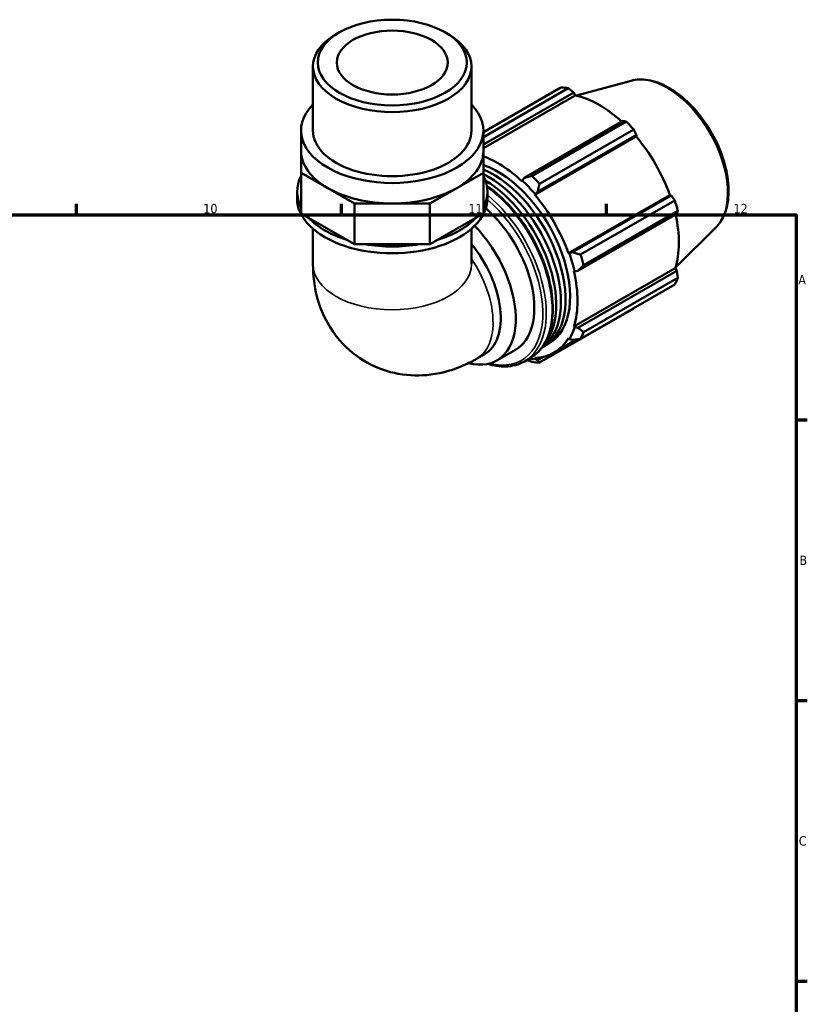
# Model space of a CAD drawing. Header units: millimetres. Extents: x 0 to 931, y 0 to 920.
# Tile 6 of 6: x 616 to 824, y 365 to 626. Entities that reach past the tile are written whole.
import ezdxf

# ---------------------------------------------------------------- set-up
doc = ezdxf.new("R2010")
doc.units = ezdxf.units.MM
for name, color, linetype, lineweight in [('Border (ISO)', 7, 'Continuous', 70), ('Visible (ISO)', 7, 'Continuous', 50), ('Visible Narrow (ISO)', 7, 'Continuous', 35)]:
    doc.layers.add(name, color=color, linetype=linetype, lineweight=lineweight)
doc.styles.add('Note Text (ISO)', font='tahoma.ttf')

# ---------------------------------------------------------------- blocks, each defined once
blk = doc.blocks.new('Borders Default Border')
at = {"layer": 'Border (ISO)'}
for p, q in [((630.75, 574), (630.75, 576.9)), ((700.83, 574), (700.83, 576.9)), ((770.92, 574), (770.92, 576.9)), ((821, 519.75), (823.9, 519.75)), ((821, 445.5), (823.9, 445.5)), ((821, 371.25), (823.9, 371.25))]:
    blk.add_line(p, q, dxfattribs=at)
at = {"layer": 'Border (ISO)', "flags": 128}
blk.add_lwpolyline([(20, 20), (20, 574), (821, 574), (821, 20), (20, 20)], dxfattribs=at)
at = {"layer": 'Border (ISO)', "color": 232, "true_color": 0xca0064, "char_height": 2.5, "attachment_point": 7, "style": 'Note Text (ISO)'}
for s, insert in [('10', (664.29, 574.35)), ('11', (734.37, 574.4)), ('12', (804.46, 574.4)), ('A', (821.59, 555.62)), ('B', (821.89, 481.38)), ('C', (821.73, 407.08))]:
    blk.add_mtext(s, dxfattribs=dict(at, insert=insert))

msp = doc.modelspace()

# ---------------------------------------------------------------- linework, layer by layer
at = {"layer": 'Visible (ISO)'}
for p, q in [((700.26, 622.273), (699.367, 621.755)), ((728.223, 622.273), (729.116, 621.755)), ((693.287, 596.297), (693.287, 613.255)), ((735.197, 596.297), (735.197, 613.255)), ((738.34, 595.891), (758.823, 607.686)), ((760.798, 607.494), (738.34, 594.562)), ((777.411, 609.482), (762.918, 605.551)), ((738.34, 592.597), (762.222, 606.35)), ((738.34, 591.613), (762.647, 605.611)), ((762.222, 606.35), (762.647, 605.611)), ((690.151, 596.654), (690.143, 596.649)), ((690.143, 596.649), (690.143, 596.297)), ((738.34, 596.649), (738.332, 596.654)), ((738.34, 596.297), (738.34, 596.649)), ((775.286, 598.827), (749.171, 583.788)), ((751.206, 584.322), (776.122, 598.67)), ((778.097, 596.587), (753.181, 582.239)), ((690.143, 590.901), (690.143, 596.297)), ((738.34, 590.901), (738.34, 596.297)), ((751.903, 579.322), (778.691, 594.748)), ((752.669, 580.098), (778.784, 595.137)), ((778.784, 595.137), (778.691, 594.748)), ((690.143, 590.901), (690.143, 585.153)), ((738.34, 585.153), (738.34, 590.901)), ((690.143, 585.153), (697.202, 581.088)), ((690.143, 574.361), (690.143, 585.153)), ((731.282, 581.088), (738.34, 585.153)), ((738.34, 574.361), (738.34, 585.153)), ((749.171, 583.788), (748.582, 583.107)), ((697.202, 581.088), (704.26, 577.024)), ((724.223, 577.024), (731.282, 581.088)), ((748.582, 583.107), (748.514, 582.896)), ((689.096, 578.311), (689.096, 580.109)), ((739.388, 578.311), (739.388, 580.109)), ((751.903, 579.322), (752.008, 579.494)), ((752.008, 579.494), (752.669, 580.098)), ((760.852, 563.822), (787.64, 579.248)), ((788.022, 579.137), (761.907, 564.098)), ((787.64, 579.248), (788.022, 579.137)), ((704.26, 577.024), (714.242, 577.024)), ((704.26, 566.232), (704.26, 577.024)), ((714.242, 577.024), (724.223, 577.024)), ((724.223, 566.232), (724.223, 577.024)), ((764.017, 563.471), (788.933, 577.819)), ((692.122, 573.221), (690.143, 574.361)), ((702.281, 567.372), (692.122, 573.221)), ((736.361, 573.221), (726.202, 567.372)), ((738.34, 574.361), (736.361, 573.221)), ((763.356, 559.219), (789.471, 574.258)), ((789.751, 575.064), (764.835, 560.716)), ((799.778, 570.64), (789.104, 560.078)), ((693.287, 570.306), (693.287, 560.949)), ((735.197, 570.306), (735.197, 560.949)), ((704.26, 566.232), (702.281, 567.372)), ((707.059, 566.232), (704.26, 566.232)), ((721.425, 566.232), (707.059, 566.232)), ((724.223, 566.232), (721.425, 566.232)), ((726.202, 567.372), (724.223, 566.232)), ((761.053, 563.827), (760.852, 563.822)), ((761.907, 564.098), (761.053, 563.827)), ((762.256, 544.463), (789.044, 559.889)), ((762.256, 559.095), (762.472, 559.05)), ((762.472, 559.05), (763.356, 559.219)), ((789.471, 559.153), (763.356, 544.115)), ((789.044, 559.889), (789.471, 559.153)), ((788.933, 555.535), (764.017, 541.186)), ((764.835, 542.999), (789.751, 557.347)), ((753.181, 534.898), (778.097, 549.246)), ((762.472, 544.26), (762.256, 544.463)), ((763.356, 544.115), (762.472, 544.26)), ((754.437, 539.229), (755.663, 539.934)), ((757.038, 537.547), (763.155, 541.069)), ((760.852, 541.353), (761.053, 541.117)), ((761.053, 541.117), (761.907, 540.904)), ((736.553, 535.911), (738.58, 537.079)), ((741.907, 535.48), (746.809, 538.303)), ((749.178, 535.236), (750.724, 536.127)), ((752.008, 535.867), (751.903, 536.16)), ((752.669, 535.544), (752.008, 535.867)), ((754.25, 536.454), (752.669, 535.544))]:
    msp.add_line(p, q, dxfattribs=at)
for major_axis in [(19.698, 0), (14.668, 0)]:
    msp.add_ellipse((714.242, 614.283), major_axis=major_axis, ratio=0.5758617, dxfattribs=at)
for centre, major_axis, ratio, start_param, end_param in [((714.242, 613.255), (-20.955, 0), 0.5758617, 5.5016397, 10.2063236), ((768.46, 578.466), (-15.969, 27.731), 0.5780931, 5.8451561, 5.9396837), ((768.975, 578.763), (14.851, -25.79), 0.5780931, 2.0696433, 2.6635608), ((714.242, 596.297), (-24.098, 0), 0.5758617, 5.7667102, 9.9412531), ((768.46, 578.466), (15.969, -27.731), 0.5780931, 1.9181653, 2.0126929), ((714.242, 596.297), (-20.955, 0), 0.5758617, 0, 3.1415927), ((768.975, 578.763), (14.851, -25.79), 0.5780931, 1.2672974, 1.8781627), ((714.242, 590.901), (-24.098, 0), 0.5758617, 0, 0.7853982), ((714.242, 590.901), (24.098, 0), 0.5758617, 5.4977871, 6.2831853), ((742.186, 563.336), (-14.851, 25.79), 0.5780931, 5.1942882, 5.6835477), ((742.186, 563.336), (13.476, -23.402), 0.5780931, 0, 2.5609591), ((714.242, 580.109), (-25.146, 0), 0.5758617, 5.9934983, 6.5728723), ((740.961, 562.63), (13.476, -23.402), 0.5780931, 6.2381687, 8.7790051), ((739.735, 561.925), (13.476, -23.402), 0.5780931, 0.0457446, 2.4312641), ((714.242, 580.109), (25.146, 0), 0.5758617, 5.9934983, 6.5728723), ((743.544, 564.118), (-15.969, 27.731), 0.5780931, 5.059758, 5.1542856), ((714.242, 590.901), (24.098, 0), 0.5758617, 3.9269908, 4.712389), ((714.242, 590.901), (24.098, 0), 0.5758617, 4.712389, 5.4977871), ((738.509, 561.219), (13.476, -23.402), 0.5780931, 0.2116138, 2.3405263), ((742.186, 563.336), (15.011, -26.067), 0.5780931, 1.8781627, 2.0526956), ((714.242, 578.311), (-25.146, 0), 0.5758617, 0, 3.1415927), ((742.186, 563.336), (-14.851, 25.79), 0.5780931, 4.4088901, 5.0197553), ((734.833, 559.101), (11.977, -20.798), 0.5780931, 0, 2.1108573), ((768.46, 578.466), (15.969, -27.731), 0.5780931, 1.1327672, 1.2272947), ((714.242, 580.109), (25.146, 0), 0.5758617, 3.6373038, 4.2166778), ((714.242, 580.109), (25.146, 0), 0.5758617, 5.2081001, 5.7874741), ((768.975, 578.763), (14.851, -25.79), 0.5780931, 0.4818993, 1.0759774), ((729.93, 556.278), (11.977, -20.798), 0.5780931, 5.7670564, 8.2738395), ((714.242, 580.109), (25.146, 0), 0.5758617, 4.422702, 5.002076), ((728.123, 555.238), (10.457, -18.159), 0.5780931, 0, 1.8604718), ((742.186, 563.336), (15.011, -26.067), 0.5780931, 1.0927645, 1.2672974), ((743.544, 564.118), (-15.969, 27.731), 0.5780931, 4.2743598, 4.3688874), ((742.186, 563.336), (-14.851, 25.79), 0.5780931, 3.6234919, 4.2343571), ((768.46, 578.466), (15.969, -27.731), 0.5780931, 0.347369, 0.4418966), ((742.186, 563.336), (15.011, -26.067), 0.5780931, 0.3073663, 0.4818993), ((743.544, 564.118), (15.969, -27.731), 0.5780931, 0.347369, 0.4418966), ((742.186, 563.336), (14.851, -25.79), 0.5780931, 5.9796864, 6.5905516), ((742.186, 563.336), (15.011, -26.067), 0.5780931, 5.8948269, 5.9796864), ((743.544, 564.118), (15.969, -27.731), 0.5780931, 5.8451561, 5.9396837)]:
    msp.add_ellipse(centre, major_axis=major_axis, ratio=ratio, start_param=start_param, end_param=end_param, dxfattribs=at)
for points, knots in [([(777.411, 609.482), (778.816, 609.863), (780.333, 609.911), (783.582, 609.384), (785.323, 608.748), (788.826, 606.834), (790.586, 605.528), (793.902, 602.406), (795.457, 600.591), (798.216, 596.642), (799.419, 594.51), (801.365, 590.131), (802.107, 587.884), (803.049, 583.477), (803.247, 581.319), (803.046, 577.299), (802.646, 575.434), (801.389, 572.599), (800.669, 571.521), (799.778, 570.64)], [5.6508865, 5.6508865, 5.6508865, 5.6508865, 5.9396218, 5.9396218, 6.2578392, 6.2578392, 6.5894607, 6.5894607, 6.9204191, 6.9204191, 7.2497497, 7.2497497, 7.579163, 7.579163, 7.9102965, 7.9102965, 8.2416217, 8.2416217, 8.4901479, 8.4901479, 8.4901479, 8.4901479]), ([(739.232, 581.718), (739.591, 581.467), (739.949, 581.206), (742.394, 579.338), (744.421, 577.386), (748.145, 572.973), (749.843, 570.514), (752.743, 565.335), (753.946, 562.616), (755.737, 557.185), (756.324, 554.475), (756.818, 549.326), (756.723, 546.89), (755.84, 542.545), (755.055, 540.633), (753.065, 537.85), (751.976, 536.848), (750.724, 536.127)], [6.3891361, 6.3891361, 6.3891361, 6.3891361, 6.4442603, 6.4442603, 6.768043, 6.768043, 7.0911746, 7.0911746, 7.4140542, 7.4140542, 7.7372565, 7.7372565, 8.0611025, 8.0611025, 8.3837738, 8.3837738, 8.6413135, 8.6413135, 8.6413135, 8.6413135]), ([(693.287, 560.949), (693.287, 557.616), (693.717, 554.077), (696.037, 547.155), (697.781, 543.787), (702.393, 538.466), (704.888, 536.402), (710.265, 533.43), (713.082, 532.458), (718.831, 531.411), (721.74, 531.401), (727.681, 532.147), (730.604, 533.059), (734.385, 534.732), (735.495, 535.302), (736.553, 535.911)], [3.1415927, 3.1415927, 3.1415927, 3.1415927, 3.4557519, 3.4557519, 3.7308719, 3.7308719, 3.9390517, 3.9390517, 4.132108, 4.132108, 4.3410756, 4.3410756, 4.5974913, 4.5974913, 4.712389, 4.712389, 4.712389, 4.712389]), ([(749.178, 535.236), (747.69, 534.379), (745.974, 533.923), (742.657, 533.85), (741.1, 534.082), (739.509, 534.565)], [2.3581282, 2.3581282, 2.3581282, 2.3581282, 2.66427512, 2.66427512, 2.91026765, 2.91026765, 2.91026765, 2.91026765])]:
    msp.add_open_spline(points, degree=3, knots=knots, dxfattribs=at)
for points, weights in [([(762.222, 606.35), (761.528, 606.912), (760.798, 607.494)], [1.00206317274, 1.00143988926, 1]), ([(776.122, 598.67), (775.698, 598.752), (775.286, 598.827)], [1, 1.00143988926, 1.00206317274]), ([(778.784, 595.137), (778.451, 595.849), (778.097, 596.587)], [1.00206317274, 1.00143988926, 1]), ([(751.206, 584.322), (750.159, 584.044), (749.171, 583.788)], [1.01887259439, 1.01329853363, 1.00693231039]), ([(752.669, 580.098), (752.911, 581.141), (753.181, 582.239)], [1.00693231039, 1.01329853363, 1.01887259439]), ([(788.933, 577.819), (788.471, 578.493), (788.022, 579.137)], [1, 1.00143988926, 1.00206317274]), ([(789.471, 574.258), (789.611, 574.654), (789.751, 575.064)], [1.00206317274, 1.00143988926, 1]), ([(764.017, 563.471), (762.931, 563.786), (761.907, 564.098)], [1.01887259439, 1.01329853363, 1.00693231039]), ([(763.356, 559.219), (764.071, 559.947), (764.835, 560.716)], [1.00693231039, 1.01329853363, 1.01887259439]), ([(789.751, 557.347), (789.611, 558.27), (789.471, 559.153)], [1, 1.00143988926, 1.00206317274]), ([(778.097, 549.246), (778.115, 549.281), (778.133, 549.315)], [1, 1.00007256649, 1.00014305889]), ([(764.835, 542.999), (764.071, 543.563), (763.356, 544.115)], [1.01887259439, 1.01329853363, 1.00693231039]), ([(761.907, 540.904), (762.931, 541.037), (764.017, 541.186)], [1.00693231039, 1.01329853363, 1.01887259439]), ([(749.841, 535.618), (750.51, 535.355), (751.206, 535.09)], [1.01109997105, 1.01516182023, 1.01887259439]), ([(753.181, 534.898), (752.911, 535.222), (752.669, 535.544)], [1.01887259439, 1.01329853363, 1.00693231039])]:
    msp.add_rational_spline(points, weights, degree=2, dxfattribs=at)
at = {"layer": 'Visible Narrow (ISO)'}
for centre, major_axis, ratio, start_param, end_param in [((786.885, 589.076), (-11.313, 19.645), 0.5780931, 3.2927583, 6.1320197), ((736.831, 560.252), (13.893, -24.126), 0.5780931, 0, 2.2332191), ((735.285, 559.362), (13.893, -24.126), 0.5780931, 0, 2.148191), ((734.833, 559.101), (13.574, -23.571), 0.5780931, 5.7737913, 8.4023729), ((714.242, 560.949), (20.955, 0), 0.5758617, 3.1415927, 6.2831853), ((726.095, 554.07), (10.457, -18.159), 0.5780931, 0, 1.6967392)]:
    msp.add_ellipse(centre, major_axis=major_axis, ratio=ratio, start_param=start_param, end_param=end_param, dxfattribs=at)

# ---------------------------------------------------------------- block references
msp.add_blockref('Borders Default Border', (0, 0))

doc.saveas('drawing.dxf')
